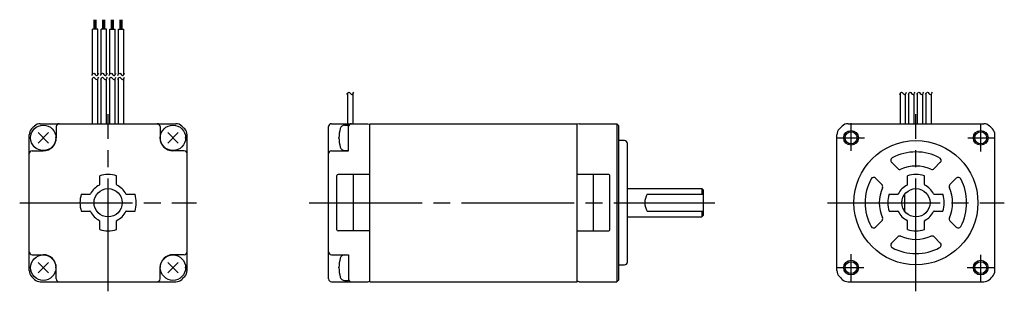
# Model space of a CAD drawing. Extents: x -126 to 49, y -87 to -39.
import ezdxf

# ---------------------------------------------------------------- set-up
doc = ezdxf.new("R2010")
doc.units = 0
doc.header["$MEASUREMENT"] = 0
doc.header["$PDSIZE"] = -0.5
doc.linetypes.add('CENTER', pattern=[27, 20, -2, 3, -2])
doc.layers.get('0').update_dxf_attribs({"linetype": 'CONTINUOUS'})

# ---------------------------------------------------------------- blocks, each defined once
blk = doc.blocks.new('A$C7CE71443')
for p, q in [((16.36, 49.59), (16.36, 51.28)), ((16.55, 49.59), (16.55, 51.28)), ((16.74, 49.59), (16.74, 51.28)), ((17.89, 49.59), (17.89, 51.28)), ((18.08, 49.59), (18.08, 51.28)), ((18.27, 49.59), (18.27, 51.28)), ((19.43, 49.59), (19.43, 51.28)), ((19.62, 49.59), (19.62, 51.28)), ((19.81, 49.59), (19.81, 51.28)), ((20.96, 49.59), (20.96, 51.28)), ((21.15, 49.59), (21.15, 51.28)), ((21.34, 49.59), (21.34, 51.28)), ((16.08, 41.59), (16.08, 49.59)), ((17.02, 49.59), (16.08, 49.59)), ((17.02, 41.52), (17.02, 49.59)), ((17.61, 41.59), (17.61, 49.59)), ((18.55, 49.59), (17.61, 49.59)), ((18.55, 41.52), (18.55, 49.59)), ((19.14, 41.59), (19.14, 49.59)), ((19.14, 49.59), (20.08, 49.59)), ((20.08, 41.52), (20.08, 49.59)), ((20.67, 41.59), (20.67, 49.59)), ((20.67, 49.59), (21.61, 49.59)), ((21.61, 41.52), (21.61, 49.59)), ((16.08, 32.85), (16.08, 40.88)), ((17.02, 32.85), (17.02, 40.81)), ((17.61, 32.85), (17.61, 40.88)), ((18.55, 32.85), (18.55, 40.81)), ((19.14, 32.85), (19.14, 40.88)), ((20.08, 32.85), (20.08, 40.81)), ((20.67, 32.85), (20.67, 40.88)), ((21.61, 32.85), (21.61, 40.81)), ((61.37, 32.85), (61.37, 38.32)), ((62.31, 32.85), (62.31, 38.24)), ((159.36, 32.85), (159.36, 38.23)), ((160.3, 32.85), (160.3, 38.16)), ((160.89, 32.85), (160.89, 38.23)), ((161.83, 32.85), (161.83, 38.16)), ((162.42, 32.85), (162.42, 38.23)), ((163.36, 32.85), (163.36, 38.16)), ((163.95, 32.85), (163.95, 38.23)), ((164.89, 32.85), (164.89, 38.16)), ((6.82, 32.85), (30.88, 32.85)), ((9.65, 32.35), (9.65, 30.35)), ((28.05, 32.35), (28.05, 30.35)), ((57.94, 5.35), (57.94, 32.35)), ((58.44, 32.85), (64.89, 32.85)), ((60.79, 32.6), (61.49, 32.6)), ((61.49, 28.1), (61.49, 32.6)), ((61.49, 28.05), (61.49, 32.35)), ((64.89, 32.85), (65.24, 32.76)), ((65.24, 32.85), (102.04, 32.85)), ((65.24, 4.85), (65.24, 32.85)), ((102.04, 4.85), (102.04, 32.85)), ((102.39, 32.85), (102.04, 32.76)), ((102.39, 32.85), (109.09, 32.85)), ((109.44, 32.5), (109.09, 32.85)), ((109.09, 32.85), (109.09, 4.85)), ((109.44, 5.2), (109.44, 32.5)), ((150.09, 32.85), (174.15, 32.85)), ((4.85, 6.82), (4.85, 30.88)), ((6.43, 31.27), (8.27, 29.43)), ((6.43, 29.43), (8.27, 31.27)), ((29.43, 31.27), (31.27, 29.43)), ((29.43, 29.43), (31.27, 31.27)), ((32.85, 6.82), (32.85, 30.88)), ((110.44, 29.85), (109.44, 29.85)), ((148.12, 6.82), (148.12, 30.88)), ((176.12, 6.82), (176.12, 30.88)), ((5.35, 28.05), (7.35, 28.05)), ((32.35, 28.05), (30.35, 28.05)), ((58.44, 28.05), (61.49, 28.05)), ((60.79, 28.1), (61.49, 28.1)), ((110.94, 8.35), (110.94, 29.35)), ((157.79, 26.01), (158.91, 24.89)), ((165.33, 24.89), (166.45, 26.01)), ((17.35, 22.07), (17.35, 23.62)), ((20.35, 22.07), (20.35, 23.62)), ((59.44, 14.05), (59.44, 23.65)), ((65.24, 23.85), (59.64, 23.85)), ((62.34, 13.85), (62.34, 23.85)), ((107.64, 23.85), (102.04, 23.85)), ((104.94, 13.85), (104.94, 23.85)), ((107.84, 14.05), (107.84, 23.65)), ((154.96, 23.18), (156.08, 22.06)), ((160.62, 22.07), (160.62, 23.62)), ((163.62, 22.07), (163.62, 23.62)), ((168.16, 22.06), (169.28, 23.18)), ((110.94, 21.35), (124.14, 21.35)), ((124.14, 21.35), (124.44, 21.05)), ((124.14, 21.35), (124.14, 20.35)), ((124.44, 16.65), (124.44, 21.05)), ((14.08, 20.35), (15.63, 20.35)), ((22.07, 20.35), (23.62, 20.35)), ((114.44, 20.35), (124.44, 20.35)), ((157.35, 20.35), (158.9, 20.35)), ((160.12, 20.35), (160.12, 17.35)), ((165.35, 20.35), (166.89, 20.35)), ((14.08, 17.35), (15.63, 17.35)), ((22.07, 17.35), (23.62, 17.35)), ((110.94, 16.35), (124.14, 16.35)), ((114.44, 17.35), (124.44, 17.35)), ((124.14, 17.35), (124.14, 16.35)), ((124.44, 16.65), (124.14, 16.35)), ((157.35, 17.35), (158.9, 17.35)), ((165.35, 17.35), (166.89, 17.35)), ((17.35, 14.08), (17.35, 15.63)), ((20.35, 14.08), (20.35, 15.63)), ((154.96, 14.52), (156.08, 15.64)), ((160.62, 14.08), (160.62, 15.63)), ((163.62, 14.08), (163.62, 15.63)), ((168.16, 15.64), (169.28, 14.52)), ((65.24, 13.85), (59.64, 13.85)), ((102.04, 13.85), (107.64, 13.85)), ((157.79, 11.69), (158.91, 12.81)), ((165.33, 12.81), (166.45, 11.69)), ((5.35, 9.65), (7.35, 9.65)), ((32.35, 9.65), (30.35, 9.65)), ((58.44, 9.65), (61.49, 9.65)), ((60.79, 9.6), (61.49, 9.6)), ((61.49, 9.65), (61.49, 5.35)), ((61.49, 9.6), (61.49, 5.1)), ((6.43, 8.27), (8.27, 6.43)), ((6.43, 6.43), (8.27, 8.27)), ((9.65, 5.35), (9.65, 7.35)), ((28.05, 5.35), (28.05, 7.35)), ((29.43, 8.27), (31.27, 6.43)), ((29.43, 6.43), (31.27, 8.27)), ((109.44, 7.85), (110.44, 7.85)), ((6.82, 4.85), (30.88, 4.85)), ((58.44, 4.85), (64.89, 4.85)), ((60.79, 5.1), (61.49, 5.1)), ((64.89, 4.85), (65.24, 4.94)), ((65.24, 4.85), (102.04, 4.85)), ((102.39, 4.85), (102.04, 4.94)), ((102.39, 4.85), (109.09, 4.85)), ((109.44, 5.2), (109.09, 4.85)), ((150.09, 4.85), (174.15, 4.85))]:
    blk.add_line(p, q)
at = {"linetype": 'CENTER'}
for p, q in [((18.85, 3.17), (18.85, 34.53)), ((162.12, 3.17), (162.12, 34.53)), ((150.62, 28.06), (150.62, 32.93)), ((173.62, 27.95), (173.62, 32.77)), ((148.2, 30.35), (153.02, 30.35)), ((171.33, 30.35), (176.2, 30.35)), ((3.17, 18.85), (34.53, 18.85)), ((54.53, 18.85), (126.44, 18.85)), ((146.44, 18.85), (177.8, 18.85)), ((150.62, 4.93), (150.62, 9.75)), ((173.62, 4.77), (173.62, 9.64)), ((148.04, 7.35), (152.91, 7.35)), ((171.22, 7.35), (176.04, 7.35))]:
    blk.add_line(p, q, dxfattribs=at)
for centre, radius in [((7.35, 30.35), 2.25), ((30.35, 30.35), 2.25), ((150.62, 30.35), 1.3), ((173.62, 30.35), 1.3), ((150.62, 30.35), 1.06), ((162.12, 18.85), 11), ((173.62, 30.35), 1.06), ((18.85, 18.85), 2.5), ((162.12, 18.85), 2.5), ((7.35, 7.35), 2.25), ((30.35, 7.35), 2.25), ((150.62, 7.35), 1.3), ((150.62, 7.35), 1.06), ((173.62, 7.35), 1.3), ((173.62, 7.35), 1.06)]:
    blk.add_circle(centre, radius)
for centre, radius, start, end in [((6.35, 30.88), 1.5, 136.0926, 180), ((18.85, 18.85), 18.85, 133.9086, 136.0926), ((6.82, 31.35), 1.5, 90, 133.9086), ((10.15, 32.35), 0.5, 90, 180), ((27.55, 32.35), 0.5, 0, 90), ((30.88, 31.35), 1.5, 46.0914, 90), ((18.85, 18.85), 18.85, 43.9078, 46.0914), ((31.35, 30.88), 1.5, 0, 43.9078), ((58.44, 32.35), 0.5, 90, 180), ((65.79, 30.35), 6, 163.8084, 196.1915), ((60.79, 31.8), 0.8, 89.9988, 163.8072), ((61.99, 32.35), 0.5, 90, 180), ((149.62, 30.88), 1.5, 136.0926, 180), ((162.12, 18.85), 18.85, 133.9086, 136.0926), ((150.09, 31.35), 1.5, 90, 133.9086), ((174.15, 31.35), 1.5, 46.0914, 90), ((162.12, 18.85), 18.85, 43.9074, 46.0914), ((174.62, 30.88), 1.5, 0, 43.9074), ((7.35, 30.35), 2.3, 270, 0), ((30.35, 30.35), 2.3, 180, 270), ((110.44, 29.35), 0.5, 0, 90), ((5.35, 27.55), 0.5, 90, 180), ((32.35, 27.55), 0.5, 0, 90), ((58.44, 27.55), 0.5, 90, 180), ((60.79, 28.9), 0.8, 196.1927, 270.001), ((158.14, 26.36), 0.5, 117.8948, 224.9999), ((162.12, 18.85), 9, 62.1047, 117.8953), ((166.1, 26.36), 0.5, 314.9998, 62.105), ((159.26, 25.24), 0.5, 225, 294.0747), ((162.12, 18.85), 6.5, 65.9248, 114.0751), ((164.98, 25.24), 0.5, 245.9251, 314.9998), ((18.85, 18.85), 5, 72.5423, 107.4576), ((59.64, 23.65), 0.2, 90, 180), ((107.64, 23.65), 0.2, 0, 90), ((162.12, 18.85), 9, 152.1047, 207.8953), ((154.61, 22.83), 0.5, 45, 152.1051), ((162.12, 18.85), 5, 72.5423, 107.4576), ((169.63, 22.83), 0.5, 27.8949, 134.9999), ((162.12, 18.85), 9, 332.1045, 27.8953), ((18.85, 18.85), 3.5, 116.3878, 153.6123), ((17.25, 22.07), 0.1, 296.386, 0), ((20.45, 22.07), 0.1, 179.9999, 243.6138), ((18.85, 18.85), 3.5, 26.3878, 63.6122), ((162.12, 18.85), 6.5, 155.9249, 204.0751), ((155.73, 21.71), 0.5, 335.925, 45), ((162.12, 18.85), 3.5, 116.3878, 153.6123), ((160.52, 22.07), 0.1, 296.386, 0), ((163.72, 22.07), 0.1, 179.9999, 243.6138), ((162.12, 18.85), 3.5, 26.3878, 63.6122), ((168.51, 21.71), 0.5, 134.9999, 204.0748), ((162.12, 18.85), 6.5, 335.9248, 24.0752), ((18.85, 18.85), 5, 162.5424, 197.4576), ((15.63, 20.45), 0.1, 270, 333.6128), ((22.07, 20.45), 0.1, 206.3891, 270), ((18.85, 18.85), 5, 342.5422, 17.4576), ((117.04, 18.85), 3, 150, 210), ((162.12, 18.85), 5, 162.5424, 197.4576), ((158.9, 20.45), 0.1, 270, 333.6128), ((165.35, 20.45), 0.1, 206.3891, 270), ((162.12, 18.85), 5, 342.5422, 17.4576), ((15.63, 17.25), 0.1, 26.3891, 90), ((18.85, 18.85), 3.5, 206.3878, 243.6123), ((18.85, 18.85), 3.5, 296.3879, 333.6121), ((22.07, 17.25), 0.1, 90, 153.6128), ((155.73, 15.99), 0.5, 314.9998, 24.0749), ((158.9, 17.25), 0.1, 26.3891, 90), ((162.12, 18.85), 3.5, 206.3878, 243.6123), ((162.12, 18.85), 3.5, 296.3879, 333.6121), ((165.35, 17.25), 0.1, 90, 153.6128), ((168.51, 15.99), 0.5, 155.9251, 225), ((18.85, 18.85), 5, 252.5424, 287.4575), ((20.45, 15.63), 0.1, 116.3862, 180), ((20.45, 15.63), 0.1, 116.3861, 179.9999), ((59.64, 14.05), 0.2, 180, 270), ((107.64, 14.05), 0.2, 270, 0), ((154.61, 14.87), 0.5, 207.8949, 314.9998), ((160.52, 15.63), 0.1, 0, 63.6138), ((162.12, 18.85), 5, 252.5424, 287.4575), ((163.72, 15.63), 0.1, 116.3861, 179.9999), ((169.63, 14.87), 0.5, 225, 332.105), ((159.26, 12.46), 0.5, 65.9251, 134.9999), ((162.12, 18.85), 6.5, 245.9248, 294.0749), ((164.98, 12.46), 0.5, 45, 114.0749), ((158.14, 11.34), 0.5, 134.9999, 242.1051), ((162.12, 18.85), 9, 242.1047, 297.8953), ((166.1, 11.34), 0.5, 297.8948, 45), ((5.35, 10.15), 0.5, 180, 270), ((7.35, 7.35), 2.3, 0, 90), ((30.35, 7.35), 2.3, 90, 180), ((32.35, 10.15), 0.5, 270, 0), ((58.44, 10.15), 0.5, 180, 270), ((65.79, 7.35), 6, 163.8085, 196.1916), ((60.79, 8.8), 0.8, 89.999, 163.8073), ((110.44, 8.35), 0.5, 269.9998, 0), ((6.35, 6.82), 1.5, 180, 223.9074), ((18.85, 18.85), 18.85, 223.9074, 226.0926), ((6.82, 6.35), 1.5, 226.0926, 270), ((10.15, 5.35), 0.5, 180, 270), ((27.55, 5.35), 0.5, 270, 0), ((30.88, 6.35), 1.5, 270, 313.9074), ((18.85, 18.85), 18.85, 313.9074, 316.0922), ((31.35, 6.82), 1.5, 316.0922, 0), ((58.44, 5.35), 0.5, 180, 270.0005), ((60.79, 5.9), 0.8, 196.1928, 270.0012), ((61.99, 5.35), 0.5, 180, 270.0005), ((149.62, 6.82), 1.5, 180, 223.9074), ((162.12, 18.85), 18.85, 223.9074, 226.0926), ((150.09, 6.35), 1.5, 226.0926, 270), ((174.15, 6.35), 1.5, 270, 313.9074), ((162.12, 18.85), 18.85, 313.9074, 316.0926), ((174.62, 6.82), 1.5, 316.0926, 0)]:
    blk.add_arc(centre, radius, start, end)
for points in [[(15.98, 41.4), (16.08, 41.6), (16.32, 42.06), (16.82, 41.1), (17.07, 41.57), (17.18, 41.79)], [(15.98, 40.68), (16.08, 40.88), (16.32, 41.34), (16.82, 40.39), (17.07, 40.86), (17.18, 41.07)], [(17.51, 41.4), (17.61, 41.6), (17.85, 42.06), (18.35, 41.1), (18.6, 41.57), (18.71, 41.79)], [(17.51, 40.68), (17.61, 40.88), (17.85, 41.34), (18.35, 40.39), (18.6, 40.86), (18.71, 41.07)], [(19.04, 41.4), (19.14, 41.6), (19.38, 42.06), (19.88, 41.1), (20.13, 41.57), (20.24, 41.79)], [(19.04, 40.68), (19.14, 40.88), (19.38, 41.34), (19.88, 40.39), (20.13, 40.86), (20.24, 41.07)], [(20.57, 41.4), (20.67, 41.6), (20.91, 42.06), (21.41, 41.1), (21.66, 41.57), (21.77, 41.79)], [(20.57, 40.68), (20.67, 40.88), (20.91, 41.34), (21.41, 40.39), (21.66, 40.86), (21.77, 41.07)], [(61.21, 38.04), (61.32, 38.24), (61.55, 38.7), (62.05, 37.75), (62.3, 38.22), (62.41, 38.43)], [(159.25, 38.03), (159.35, 38.23), (159.59, 38.69), (160.09, 37.74), (160.34, 38.21), (160.45, 38.42)], [(160.78, 38.03), (160.88, 38.23), (161.12, 38.69), (161.62, 37.74), (161.87, 38.21), (161.98, 38.42)], [(162.31, 38.03), (162.41, 38.23), (162.65, 38.69), (163.15, 37.74), (163.4, 38.21), (163.51, 38.42)], [(163.84, 38.03), (163.94, 38.23), (164.18, 38.69), (164.68, 37.74), (164.93, 38.21), (165.04, 38.42)]]:
    blk.add_open_spline(points, degree=3, knots=[0, 0, 0, 0, 0.509844, 1.160779, 1.705252, 1.705252, 1.705252, 1.705252])
for p in [(7.35, 30.35), (7.35, 30.35), (9.6, 30.35), (30.35, 30.35), (30.35, 30.35), (32.6, 30.35), (59.79, 30.35), (150.62, 30.35), (150.62, 30.35), (173.62, 30.35), (173.62, 30.35), (18.85, 18.85), (18.85, 18.85), (162.12, 18.85), (162.12, 18.85), (7.35, 7.35), (7.35, 7.35), (9.6, 7.35), (30.35, 7.35), (30.35, 7.35), (32.6, 7.35), (59.79, 7.35), (150.62, 7.35), (150.62, 7.35), (173.62, 7.35), (173.62, 7.35)]:
    blk.add_point(p)

msp = doc.modelspace()

# ---------------------------------------------------------------- block references
msp.add_blockref('A$C7CE71443', (-128.71, -89.84))

doc.saveas('drawing.dxf')
